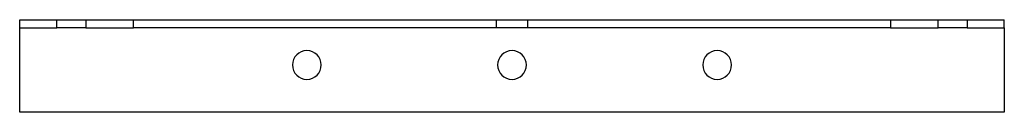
# Model space of a CAD drawing. Header units: millimetres. Extents: x -240 to 240, y -22 to 22.
import ezdxf

# ---------------------------------------------------------------- set-up
doc = ezdxf.new("R2010")
doc.units = ezdxf.units.MM
doc.layers.add('HIDDEN', color=7, linetype='Continuous')
doc.layers.add('THICK', color=7, linetype='Continuous')

msp = doc.modelspace()

# ---------------------------------------------------------------- linework, layer by layer
at = {"layer": 'HIDDEN'}
for p, q in [((-240, 22.5), (-240, 22.5)), ((-7.5, 18.5), (-7.5, 22.5)), ((7.5, 22.5), (7.5, 18.5)), ((240, 22.5), (240, 22.5)), ((-240, 18.5), (-240, 18.5)), ((240, 18.5), (240, 18.5)), ((-240, -22.5), (-240, -22.5)), ((240, -22.5), (240, -22.5))]:
    msp.add_line(p, q, dxfattribs=at)
at = {"layer": 'THICK'}
for p, q in [((-240, 18.5), (-240, 22.5)), ((-240, 22.5), (-221.97, 22.5)), ((-221.97, 22.5), (-208.77, 22.5)), ((-221.97, 18.5), (-221.97, 22.5)), ((-208.77, 22.5), (-207.7, 22.5)), ((-207.7, 22.5), (-207.7, 18.5)), ((-207.7, 22.5), (-184.52, 22.5)), ((-184.52, 18.5), (-184.52, 22.5)), ((-184.52, 22.5), (184.52, 22.5)), ((184.52, 22.5), (207.7, 22.5)), ((184.52, 22.5), (184.52, 18.5)), ((207.7, 22.5), (208.77, 22.5)), ((207.7, 18.5), (207.7, 22.5)), ((208.77, 22.5), (221.97, 22.5)), ((221.97, 22.5), (221.97, 18.5)), ((221.97, 22.5), (240, 22.5)), ((240, 18.5), (240, 22.5)), ((-240, -22.5), (-240, 18.5)), ((-240, 18.5), (-221.97, 18.5)), ((-208.77, 18.5), (-221.97, 18.5)), ((-207.7, 18.5), (-208.77, 18.5)), ((-207.7, 18.5), (-184.52, 18.5)), ((184.52, 18.5), (-184.52, 18.5)), ((184.52, 18.5), (207.7, 18.5)), ((208.77, 18.5), (207.7, 18.5)), ((221.97, 18.5), (208.77, 18.5)), ((221.97, 18.5), (240, 18.5)), ((240, 18.5), (240, -22.5)), ((240, -22.5), (-240, -22.5))]:
    msp.add_line(p, q, dxfattribs=at)
for centre, start, end in [((-100, 0.5), 0, 180), ((0, 0.5), 0, 180), ((100, 0.5), 0, 180), ((-100, 0.5), 180, 0), ((0, 0.5), 180, 0), ((100, 0.5), 180, 0)]:
    msp.add_arc(centre, 7, start, end, dxfattribs=at)

doc.saveas('drawing.dxf')
